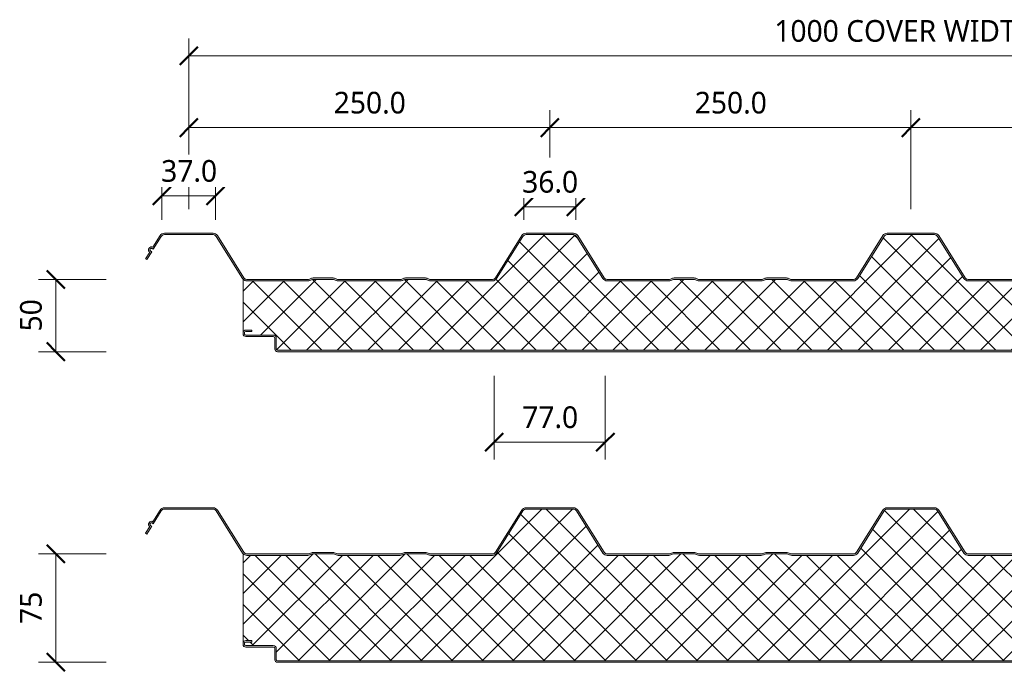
# Model space of a CAD drawing. Header units: millimetres. Extents: x 4567 to 7618, y 862 to 5928.
# Tile 4 of 6: x 4567 to 5249, y 5477 to 5928. Entities that reach past the tile are written whole.
import ezdxf

# ---------------------------------------------------------------- set-up
doc = ezdxf.new("R2010")
doc.units = ezdxf.units.MM
for name, color, linetype, lineweight in [('A-ANNO-DIMS', 211, 'Continuous', 9), ('A-ANNO-DIMS-5', 211, 'Continuous', 9), ('A-DETL-GENF', 92, 'Continuous', 13)]:
    doc.layers.add(name, color=color, linetype=linetype, lineweight=lineweight)
doc.styles.add('Yu Gothic', font='Yu Gothic.ttf', dxfattribs={"height": 15})
doc.dimstyles.new('Diagonal', dxfattribs={"dimscale": 304.8, "dimtxt": 17.413553, "dimasz": 0.04101, "dimexe": 0.03937, "dimexo": 0.024606, "dimgap": 0.024606, "dimtad": 1, "dimdec": 1, "dimrnd": 0.1, "dimzin": 0, "dimdsep": 46, "dimtxsty": 'Yu Gothic', "dimblk1": 'OBLIQUE', "dimblk2": 'OBLIQUE', "dimsah": 1, "dimcen": 0.09, "dimazin": 0, "dimtfac": 1, "dimtdec": 4, "dimtix": 1, "dimtmove": 0, "dimatfit": 3, "dimfxl": 1, "dimtvp": 1, "dimtfill": 1, "dimtolj": 1, "dimtzin": 0, "dimarcsym": 2})
doc.dimstyles.new('Diagonal_2', dxfattribs={"dimscale": 304.8, "dimtxt": 17.413553, "dimasz": 0.04101, "dimexe": 0.03937, "dimexo": 0.024606, "dimgap": 0.024606, "dimtad": 1, "dimdec": 0, "dimzin": 0, "dimdsep": 46, "dimtxsty": 'Yu Gothic', "dimblk1": 'OBLIQUE', "dimblk2": 'OBLIQUE', "dimsah": 1, "dimcen": 0.09, "dimazin": 0, "dimtfac": 1, "dimtdec": 4, "dimtix": 1, "dimtmove": 0, "dimatfit": 3, "dimfxl": 1, "dimtvp": 1, "dimtfill": 1, "dimtolj": 1, "dimtzin": 0, "dimarcsym": 2})

# ---------------------------------------------------------------- blocks, each defined once
blk = doc.blocks.new('Metecno RFw 1000 - FLAT FINISH - RFw 1000 50mm - FLAT-4356391-ALL PANEL')
at = {"layer": 'A-DETL-GENF'}
h = blk.add_hatch(color=256, dxfattribs=at)
h.paths.add_polyline_path([(1011.3, 0), (1018.6, 0.05), (1018.67, 0.06), (1019.1, 0.24), (1019.47, 0.53), (1019.8, 0.99), (1019.94, 1.33), (1020, 1.8), (1020, 5.96), (1019.94, 6.43), (1019.76, 6.86), (1019.47, 7.23), (1019, 7.58), (1015.22, 9.76), (1014.79, 9.94), (1014.32, 10), (1000.89, 10.04), (1000.6, 10.16), (1000.35, 10.35), (1000.1, 10.75), (1000.04, 10.89), (1000, 11.2), (999.98, 13.32), (999.9, 13.76), (999.64, 14.25), (999.47, 14.47), (999, 14.8), (998.67, 14.94), (997.91, 15), (994, 15), (994, 14), (998.41, 13.97), (998.77, 13.76), (998.97, 13.41), (999, 13.2), (999.05, 10.85), (999.07, 10.63), (999.29, 10.1), (999.64, 9.64), (1000.1, 9.29), (1000.63, 9.07), (1001.2, 9), (1014.54, 9), (1018.77, 6.53), (1018.97, 6.17), (1019, 5.96), (1018.97, 1.59), (1018.77, 1.23), (1018.41, 1.03), (1018.2, 1), (23.59, 1.03), (23.23, 1.23), (23.02, 1.59), (23, 1.8), (23, 9.3), (22.92, 9.87), (22.7, 10.4), (22.35, 10.86), (21.9, 11.21), (21.37, 11.43), (20.8, 11.5), (1.59, 11.53), (1.23, 11.73), (1.02, 12.09), (1, 12.3), (1.02, 13.41), (1.23, 13.77), (1.59, 13.97), (1.8, 14), (6, 14), (6, 15), (1.59, 14.97), (1.15, 14.86), (0.76, 14.66), (0.42, 14.34), (0.17, 13.94), (0.04, 13.5), (0, 13.2), (0, 12.3), (0.06, 11.83), (0.3, 11.33), (0.52, 11.03), (0.9, 10.74), (1.33, 10.56), (1.8, 10.5), (21.11, 10.46), (21.4, 10.34), (21.65, 10.15), (21.84, 9.9), (21.96, 9.61), (22, 9.3), (22.01, 1.68), (22.06, 1.33), (22.24, 0.9), (22.52, 0.53), (23, 0.2), (23.33, 0.06), (23.89, 0), (977.32, 0)])
h.paths.add_polyline_path([(422.71, 49), (423.56, 49.11), (424.36, 49.43), (425.05, 49.93), (425.59, 50.6), (443.83, 79.78), (444.25, 80.29), (444.77, 80.67), (445.38, 80.92), (446.04, 81), (478.71, 81), (479.36, 80.92), (479.97, 80.67), (480.5, 80.29), (480.91, 79.78), (499.15, 50.6), (499.69, 49.93), (500.39, 49.43), (501.18, 49.11), (502.04, 49), (544.79, 49), (545.55, 49.07), (546.28, 49.29), (548.07, 50), (562.68, 50), (564.46, 49.29), (565.19, 49.07), (565.95, 49), (608.79, 49), (609.55, 49.07), (610.28, 49.29), (612.07, 50), (626.68, 50), (628.46, 49.29), (629.19, 49.07), (629.95, 49), (672.71, 49), (673.56, 49.11), (674.36, 49.43), (675.05, 49.93), (675.59, 50.6), (693.83, 79.78), (694.25, 80.29), (694.77, 80.67), (695.38, 80.92), (696.04, 81), (728.71, 81), (729.36, 80.92), (729.97, 80.67), (730.5, 80.29), (730.91, 79.78), (749.15, 50.6), (749.69, 49.93), (750.39, 49.43), (751.18, 49.11), (752.04, 49), (794.79, 49), (795.55, 49.07), (796.28, 49.29), (798.07, 50), (812.68, 50), (814.46, 49.29), (815.19, 49.07), (815.95, 49), (858.79, 49), (859.55, 49.07), (860.28, 49.29), (862.07, 50), (876.68, 50), (878.46, 49.29), (879.19, 49.07), (879.95, 49), (922.71, 49), (923.56, 49.11), (924.36, 49.43), (925.05, 49.93), (925.59, 50.6), (943.83, 79.78), (944.25, 80.29), (944.77, 80.67), (945.38, 80.92), (946.04, 81), (978.71, 81), (979.36, 80.92), (979.97, 80.67), (980.5, 80.29), (980.91, 79.78), (999.15, 50.6), (1000, 51.13), (981.49, 80.65), (981.19, 81.01), (980.45, 81.55), (979.61, 81.89), (978.71, 82), (946.04, 82), (945.13, 81.89), (944.29, 81.55), (943.48, 80.92), (942.98, 80.31), (924.74, 51.13), (924.36, 50.66), (923.87, 50.3), (923.31, 50.08), (922.71, 50), (879.38, 50.05), (878.46, 50.36), (876.86, 50.95), (876.29, 51), (861.88, 50.95), (861.34, 50.79), (859.36, 50.05), (858.79, 50), (815.38, 50.05), (814.46, 50.36), (812.86, 50.95), (812.29, 51), (797.88, 50.95), (797.34, 50.79), (795.36, 50.05), (794.79, 50), (752.04, 50), (751.43, 50.08), (750.87, 50.3), (750.38, 50.66), (750, 51.13), (731.49, 80.65), (731.19, 81.01), (730.45, 81.55), (729.61, 81.89), (728.71, 82), (696.04, 82), (695.13, 81.89), (694.29, 81.55), (693.56, 81.01), (692.98, 80.31), (674.74, 51.13), (674.36, 50.66), (673.87, 50.3), (673.31, 50.08), (672.71, 50), (629.38, 50.05), (628.46, 50.36), (626.86, 50.95), (626.29, 51), (611.88, 50.95), (611.34, 50.79), (609.36, 50.05), (608.79, 50), (565.38, 50.05), (564.46, 50.36), (562.86, 50.95), (562.29, 51), (547.88, 50.95), (547.34, 50.79), (545.36, 50.05), (544.79, 50), (502.04, 50), (501.43, 50.08), (500.87, 50.3), (500.38, 50.66), (500, 51.13), (481.76, 80.31), (481.19, 81.01), (480.45, 81.55), (479.61, 81.89), (478.71, 82), (446.04, 82), (445.13, 81.89), (444.29, 81.55), (443.55, 81), (442.98, 80.31), (424.74, 51.13), (424.36, 50.66), (423.87, 50.3), (423.31, 50.08), (422.71, 50), (379.38, 50.05), (378.46, 50.36), (376.86, 50.95), (376.29, 51), (361.88, 50.95), (361.34, 50.79), (359.36, 50.05), (358.79, 50), (315.38, 50.05), (314.46, 50.36), (312.86, 50.95), (312.29, 51), (297.88, 50.95), (297.34, 50.79), (295.36, 50.05), (294.79, 50), (252.04, 50), (251.43, 50.08), (250.87, 50.3), (250.38, 50.66), (250, 51.13), (231.76, 80.31), (231.19, 81.01), (230.45, 81.55), (229.61, 81.89), (228.71, 82), (196.04, 82), (195.13, 81.89), (194.29, 81.55), (193.55, 81), (192.98, 80.31), (174.74, 51.13), (174.36, 50.66), (173.87, 50.3), (173.31, 50.08), (172.71, 50), (129.38, 50.05), (128.46, 50.36), (126.86, 50.95), (126.29, 51), (111.88, 50.95), (111.34, 50.79), (109.36, 50.05), (108.79, 50), (65.38, 50.05), (64.46, 50.36), (62.86, 50.95), (62.29, 51), (47.88, 50.95), (47.34, 50.79), (45.36, 50.05), (44.79, 50), (2.43, 50.01), (1.83, 50.12), (1.37, 50.3), (0.88, 50.66), (0.5, 51.13), (-17.74, 80.31), (-18.31, 81.01), (-19.05, 81.55), (-19.89, 81.89), (-20.79, 82), (-54.46, 82), (-55.37, 81.89), (-56.21, 81.55), (-56.94, 81.01), (-57.52, 80.31), (-62.52, 72.3), (-62.91, 72.49), (-63.34, 72.57), (-63.78, 72.55), (-64.19, 72.43), (-64.57, 72.21), (-64.88, 71.9), (-65.34, 71.16), (-65.48, 70.75), (-65.51, 70.32), (-65.44, 69.89), (-65.27, 69.49), (-65.01, 69.14), (-64.67, 68.87), (-67.52, 64.3), (-66.68, 63.77), (-63.29, 69.19), (-64.28, 69.83), (-64.47, 70.15), (-64.5, 70.51), (-64.37, 70.85), (-64.24, 70.99), (-64.07, 71.31), (-63.76, 71.52), (-63.4, 71.57), (-63.05, 71.46), (-62.2, 70.93), (-56.67, 79.78), (-56.25, 80.29), (-55.73, 80.67), (-55.12, 80.92), (-54.46, 81), (-20.79, 81), (-20.14, 80.92), (-19.53, 80.67), (-19, 80.29), (-18.59, 79.78), (-0.35, 50.6), (0.33, 49.83), (1, 49.38), (1.83, 49.09), (2.54, 49), (44.79, 49), (45.55, 49.07), (46.28, 49.29), (48.07, 50), (62.68, 50), (64.46, 49.29), (65.19, 49.07), (65.95, 49), (108.79, 49), (109.55, 49.07), (110.28, 49.29), (112.07, 50), (126.68, 50), (128.46, 49.29), (129.19, 49.07), (129.95, 49), (172.71, 49), (173.56, 49.11), (174.36, 49.43), (175.05, 49.93), (175.59, 50.6), (193.83, 79.78), (194.25, 80.29), (194.77, 80.67), (195.38, 80.92), (196.04, 81), (228.71, 81), (229.36, 80.92), (229.97, 80.67), (230.5, 80.29), (230.91, 79.78), (249.15, 50.6), (249.69, 49.93), (250.39, 49.43), (251.18, 49.11), (252.04, 49), (294.79, 49), (295.55, 49.07), (296.28, 49.29), (298.07, 50), (312.68, 50), (314.46, 49.29), (315.19, 49.07), (315.95, 49), (358.79, 49), (359.55, 49.07), (360.28, 49.29), (362.07, 50), (376.68, 50), (378.46, 49.29), (379.19, 49.07), (379.95, 49)])
h = blk.add_hatch(dxfattribs=at)
h.set_pattern_fill('FP_1', color=256, style=0, pattern_type=2)
h.set_pattern_definition([(45, (-4721.84, -5697.931), (-10.606602, 10.606602), []), (135, (-4721.84, -5697.931), (-10.606602, -10.606602), [])])
h.paths.add_polyline_path([(1011.3, 1), (1018.41, 1.03), (1018.77, 1.23), (1018.89, 1.4), (1019, 1.8), (1019, 5.96), (1018.89, 6.36), (1018.6, 6.65), (1014.54, 9), (1001.2, 9), (1000.63, 9.07), (1000.1, 9.29), (999.64, 9.64), (999.29, 10.1), (999.07, 10.63), (999, 11.2), (999, 13.2), (998.89, 13.6), (998.6, 13.89), (998.2, 14), (994, 14), (994, 15), (998.2, 15), (998.67, 14.94), (999.1, 14.76), (999.47, 14.47), (999.76, 14.1), (999.94, 13.67), (1000, 13.2), (1000, 49.24), (980.91, 79.78), (980.5, 80.29), (979.97, 80.67), (979.36, 80.92), (978.71, 81), (946.04, 81), (945.38, 80.92), (944.77, 80.67), (944.25, 80.29), (943.83, 79.78), (925.59, 50.6), (925.05, 49.93), (924.36, 49.43), (923.56, 49.11), (922.71, 49), (879.95, 49), (879.19, 49.07), (878.46, 49.29), (876.68, 50), (862.07, 50), (860.28, 49.29), (859.55, 49.07), (858.79, 49), (815.95, 49), (815.19, 49.07), (814.46, 49.29), (812.68, 50), (798.07, 50), (796.28, 49.29), (795.55, 49.07), (794.79, 49), (752.04, 49), (751.18, 49.11), (750.39, 49.43), (749.69, 49.93), (749.15, 50.6), (730.91, 79.78), (730.5, 80.29), (729.97, 80.67), (729.36, 80.92), (728.71, 81), (696.04, 81), (695.38, 80.92), (694.77, 80.67), (694.25, 80.29), (693.83, 79.78), (675.59, 50.6), (675.05, 49.93), (674.36, 49.43), (673.56, 49.11), (672.71, 49), (629.95, 49), (629.19, 49.07), (628.46, 49.29), (626.68, 50), (612.07, 50), (610.28, 49.29), (609.55, 49.07), (608.79, 49), (565.95, 49), (565.19, 49.07), (564.46, 49.29), (562.68, 50), (548.07, 50), (546.28, 49.29), (545.55, 49.07), (544.79, 49), (502.04, 49), (501.18, 49.11), (500.39, 49.43), (499.69, 49.93), (499.15, 50.6), (480.91, 79.78), (480.5, 80.29), (479.97, 80.67), (479.36, 80.92), (478.71, 81), (446.04, 81), (445.38, 80.92), (444.77, 80.67), (444.25, 80.29), (443.83, 79.78), (425.59, 50.6), (425.05, 49.93), (424.36, 49.43), (423.56, 49.11), (422.71, 49), (379.95, 49), (379.19, 49.07), (378.46, 49.29), (376.68, 50), (362.07, 50), (360.28, 49.29), (359.55, 49.07), (358.79, 49), (315.95, 49), (315.19, 49.07), (314.46, 49.29), (312.68, 50), (298.07, 50), (296.28, 49.29), (295.55, 49.07), (294.79, 49), (252.04, 49), (251.18, 49.11), (250.39, 49.43), (249.69, 49.93), (249.15, 50.6), (230.91, 79.78), (230.5, 80.29), (229.97, 80.67), (229.36, 80.92), (228.71, 81), (196.04, 81), (195.38, 80.92), (194.77, 80.67), (194.25, 80.29), (193.83, 79.78), (175.59, 50.6), (175.05, 49.93), (174.36, 49.43), (173.56, 49.11), (172.71, 49), (129.95, 49), (129.19, 49.07), (128.46, 49.29), (126.68, 50), (112.07, 50), (110.28, 49.29), (109.55, 49.07), (108.79, 49), (65.95, 49), (65.19, 49.07), (64.46, 49.29), (62.68, 50), (48.07, 50), (46.28, 49.29), (45.55, 49.07), (44.79, 49), (2.54, 49), (1.83, 49.07), (1.15, 49.3), (0.53, 49.65), (0, 50.13), (0, 13.3), (0.08, 13.75), (0.3, 14.19), (0.56, 14.51), (0.93, 14.78), (1.35, 14.94), (1.8, 15), (6, 15), (6, 14), (1.59, 13.97), (1.23, 13.77), (1.1, 13.6), (1, 13.2), (1, 12.3), (1.1, 11.9), (1.4, 11.61), (1.8, 11.5), (20.8, 11.5), (21.37, 11.43), (21.9, 11.21), (22.36, 10.85), (22.7, 10.4), (22.92, 9.87), (23, 9.3), (23, 1.8), (23.1, 1.4), (23.4, 1.11), (23.8, 1), (977.32, 1)])
for p, q in [((-20.79, 82), (-54.46, 82)), ((228.71, 82), (196.04, 82)), ((478.71, 82), (446.04, 82)), ((-57.52, 80.31), (-62.52, 72.3)), ((-62.2, 70.93), (-56.67, 79.78)), ((-54.46, 81), (-20.79, 81)), ((-18.59, 79.78), (-0.35, 50.6)), ((0.5, 51.13), (-17.74, 80.31)), ((192.98, 80.31), (174.74, 51.13)), ((193.83, 79.78), (175.59, 50.6)), ((228.71, 81), (196.04, 81)), ((249.15, 50.6), (230.91, 79.78)), ((250, 51.13), (231.76, 80.31)), ((442.98, 80.31), (424.74, 51.13)), ((443.83, 79.78), (425.59, 50.6)), ((478.71, 81), (446.04, 81)), ((499.15, 50.6), (480.91, 79.78)), ((500, 51.13), (481.76, 80.31)), ((-64.67, 68.87), (-67.52, 64.3)), ((-66.68, 63.77), (-63.29, 69.19)), ((-63.29, 69.19), (-64.14, 69.72)), ((-63.05, 71.46), (-62.2, 70.93)), ((-67.52, 64.3), (-66.68, 63.77)), ((0, 50.13), (0, 13.3)), ((44.79, 50), (2.54, 50)), ((44.79, 49), (2.54, 49)), ((47.34, 50.79), (45.91, 50.21)), ((48.07, 50), (46.28, 49.29)), ((62.68, 50), (48.07, 50)), ((62.29, 51), (48.45, 51)), ((64.46, 49.29), (62.68, 50)), ((64.84, 50.21), (63.41, 50.79)), ((108.79, 50), (65.95, 50)), ((108.79, 49), (65.95, 49)), ((111.34, 50.79), (109.91, 50.21)), ((112.07, 50), (110.28, 49.29)), ((126.68, 50), (112.07, 50)), ((126.29, 51), (112.45, 51)), ((128.46, 49.29), (126.68, 50)), ((128.84, 50.21), (127.41, 50.79)), ((172.71, 50), (129.95, 50)), ((172.71, 49), (129.95, 49)), ((294.79, 50), (252.04, 50)), ((294.79, 49), (252.04, 49)), ((297.34, 50.79), (295.91, 50.21)), ((298.07, 50), (296.28, 49.29)), ((312.68, 50), (298.07, 50)), ((312.29, 51), (298.45, 51)), ((314.46, 49.29), (312.68, 50)), ((314.84, 50.21), (313.41, 50.79)), ((358.79, 50), (315.95, 50)), ((358.79, 49), (315.95, 49)), ((361.34, 50.79), (359.91, 50.21)), ((362.07, 50), (360.28, 49.29)), ((376.68, 50), (362.07, 50)), ((376.29, 51), (362.45, 51)), ((378.46, 49.29), (376.68, 50)), ((378.84, 50.21), (377.41, 50.79)), ((422.71, 50), (379.95, 50)), ((422.71, 49), (379.95, 49)), ((544.79, 50), (502.04, 50)), ((544.79, 49), (502.04, 49)), ((1.8, 15), (6, 15)), ((6, 14), (1.8, 14)), ((6, 15), (6, 14)), ((0, 13.2), (0, 12.3)), ((1, 13.2), (1, 12.3)), ((1.8, 11.5), (20.8, 11.5)), ((1.8, 10.5), (20.8, 10.5)), ((22, 9.3), (22, 1.8)), ((23, 9.3), (23, 1.8)), ((23.8, 1), (1018.2, 1)), ((23.8, 0), (1018.2, 0))]:
    blk.add_line(p, q, dxfattribs=at)
for centre, radius, start, end in [((-54.46, 78.4), 3.6, 90, 147.99462), ((-20.79, 78.4), 3.6, 32.00538, 90), ((196.04, 78.4), 3.6, 90, 147.99462), ((228.71, 78.4), 3.6, 32.00538, 90), ((446.04, 78.4), 3.6, 90, 147.99462), ((478.71, 78.4), 3.6, 32.00538, 90), ((-54.46, 78.4), 2.6, 90, 147.99462), ((-20.79, 78.4), 2.6, 32.00538, 90), ((196.04, 78.4), 2.6, 90, 147.99462), ((228.71, 78.4), 2.6, 32.00538, 90), ((446.04, 78.4), 2.6, 90, 147.99462), ((478.71, 78.4), 2.6, 32.00538, 90), ((-63.71, 70.4), 1.8, 140.80924, 238.00039), ((-63.47, 70.78), 1.8, 57.99, 155.17076), ((-63.71, 70.4), 0.8, 131.65518, 238.00039), ((-63.47, 70.78), 0.8, 57.99462, 164.32482), ((2.54, 52.4), 3.4, 212.00538, 222.12081), ((2.54, 52.4), 3.4, 221.7854, 270), ((2.54, 52.4), 2.4, 212.00538, 270), ((44.79, 53), 3, 270, 291.80141), ((44.79, 53), 4, 270, 291.80141), ((48.45, 48), 3, 90, 111.80141), ((62.29, 48), 3, 68.19859, 90), ((65.95, 53), 4, 248.19859, 270), ((65.95, 53), 3, 248.19859, 270), ((108.79, 53), 3, 270, 291.80141), ((108.79, 53), 4, 270, 291.80141), ((112.45, 48), 3, 90, 111.80141), ((126.29, 48), 3, 68.19859, 90), ((129.95, 53), 4, 248.19859, 270), ((129.95, 53), 3, 248.19859, 270), ((172.71, 52.4), 2.4, 270, 327.99462), ((172.71, 52.4), 3.4, 270, 327.99462), ((252.04, 52.4), 3.4, 212.00538, 270), ((252.04, 52.4), 2.4, 212.00538, 270), ((294.79, 53), 3, 270, 291.80141), ((294.79, 53), 4, 270, 291.80141), ((298.45, 48), 3, 90, 111.80141), ((312.29, 48), 3, 68.19859, 90), ((315.95, 53), 4, 248.19859, 270), ((315.95, 53), 3, 248.19859, 270), ((358.79, 53), 3, 270, 291.80141), ((358.79, 53), 4, 270, 291.80141), ((362.45, 48), 3, 90, 111.80141), ((376.29, 48), 3, 68.19859, 90), ((379.95, 53), 4, 248.19859, 270), ((379.95, 53), 3, 248.19859, 270), ((422.71, 52.4), 2.4, 270, 327.99462), ((422.71, 52.4), 3.4, 270, 327.99462), ((502.04, 52.4), 3.4, 212.00538, 270), ((502.04, 52.4), 2.4, 212.00538, 270), ((1.8, 13.2), 1.8, 90, 176.836), ((1.8, 13.2), 0.8, 90, 180), ((1.8, 13.2), 1.8, 176.8012, 180), ((1.8, 12.3), 1.8, 180, 270), ((1.8, 13.2), 0.8, 150, 180), ((1.8, 12.3), 0.8, 180, 210), ((1.8, 12.3), 0.8, 180, 270), ((20.8, 9.3), 2.2, 360, 90), ((20.8, 9.3), 1.2, 360, 90), ((23.8, 1.8), 1.8, 180, 270), ((23.8, 1.8), 0.8, 180, 210), ((23.8, 1.8), 0.8, 180, 270)]:
    blk.add_arc(centre, radius, start, end, dxfattribs=at)
blk = doc.blocks.new('Metecno RFw 1000 - FLAT FINISH - RFw 1000 75mm - FLAT-4356389-ALL PANEL')
at = {"layer": 'A-DETL-GENF'}
h = blk.add_hatch(color=256, dxfattribs=at)
h.paths.add_polyline_path([(1018.2, 0), (1018.67, 0.06), (1019.1, 0.24), (1019.47, 0.53), (1019.81, 1.03), (1019.94, 1.33), (1020, 1.8), (1020, 5.96), (1019.9, 6.53), (1019.76, 6.86), (1019.47, 7.23), (1019, 7.58), (1015.22, 9.76), (1014.79, 9.94), (1014.32, 10), (1000.89, 10.04), (1000.6, 10.16), (1000.35, 10.35), (1000.1, 10.75), (1000.04, 10.89), (1000, 11.2), (999.98, 13.32), (999.94, 13.67), (999.64, 14.25), (999.47, 14.47), (999, 14.8), (998.67, 14.94), (998.2, 15), (994, 15), (994, 14), (998.41, 13.97), (998.77, 13.76), (998.97, 13.41), (999, 13.2), (999, 11.2), (999.07, 10.63), (999.29, 10.1), (999.64, 9.64), (1000.1, 9.29), (1000.63, 9.07), (1001.2, 9), (1014.54, 9), (1018.77, 6.53), (1018.97, 6.17), (1019, 5.96), (1018.97, 1.59), (1018.77, 1.23), (1018.41, 1.03), (1018.2, 1), (23.59, 1.03), (23.23, 1.23), (23.02, 1.59), (23, 1.8), (23, 9.3), (22.92, 9.87), (22.7, 10.4), (22.35, 10.86), (21.9, 11.21), (21.37, 11.43), (20.8, 11.5), (1.59, 11.53), (1.23, 11.73), (1.02, 12.09), (1, 12.59), (1.02, 13.41), (1.23, 13.77), (1.59, 13.97), (1.8, 14), (6, 14), (6, 15), (1.59, 14.97), (1.15, 14.86), (0.76, 14.66), (0.42, 14.34), (0.17, 13.94), (0.04, 13.5), (0, 13.2), (0, 12.3), (0.06, 11.83), (0.3, 11.33), (0.52, 11.03), (1, 10.7), (1.33, 10.56), (1.8, 10.5), (21.11, 10.46), (21.4, 10.34), (21.65, 10.15), (21.85, 9.87), (21.96, 9.61), (22, 9.3), (22.01, 1.68), (22.06, 1.33), (22.24, 0.9), (22.52, 0.53), (23, 0.2), (23.33, 0.06), (23.89, 0), (977.32, 0)])
h.paths.add_polyline_path([(922.71, 74), (923.56, 74.11), (924.36, 74.43), (925.05, 74.93), (925.59, 75.6), (943.83, 104.78), (944.25, 105.29), (944.77, 105.67), (945.38, 105.92), (946.04, 106), (978.71, 106), (979.36, 105.92), (979.97, 105.67), (980.5, 105.29), (980.91, 104.78), (999.15, 75.6), (1000, 76.13), (981.49, 105.65), (981.19, 106.01), (980.45, 106.55), (979.61, 106.89), (978.71, 107), (946.04, 107), (945.13, 106.89), (944.29, 106.55), (943.48, 105.92), (942.98, 105.31), (924.74, 76.13), (924.36, 75.66), (923.87, 75.3), (923.31, 75.08), (922.71, 75), (879.38, 75.05), (878.46, 75.36), (876.86, 75.95), (876.29, 76), (861.88, 75.95), (861.34, 75.79), (859.36, 75.05), (858.79, 75), (815.38, 75.05), (814.46, 75.36), (812.86, 75.95), (812.29, 76), (797.88, 75.95), (797.34, 75.79), (795.36, 75.05), (794.79, 75), (752.04, 75), (751.43, 75.08), (750.87, 75.3), (750.38, 75.66), (750, 76.13), (731.49, 105.65), (731.19, 106.01), (730.45, 106.55), (729.61, 106.89), (728.71, 107), (696.04, 107), (695.13, 106.89), (694.29, 106.55), (693.56, 106.01), (692.98, 105.31), (674.74, 76.13), (674.36, 75.66), (673.87, 75.3), (673.31, 75.08), (672.71, 75), (629.38, 75.05), (628.46, 75.36), (626.86, 75.95), (626.29, 76), (611.88, 75.95), (611.34, 75.79), (609.36, 75.05), (608.79, 75), (565.38, 75.05), (564.46, 75.36), (562.86, 75.95), (562.29, 76), (547.88, 75.95), (547.34, 75.79), (545.36, 75.05), (544.79, 75), (502.04, 75), (501.43, 75.08), (500.87, 75.3), (500.38, 75.66), (500, 76.13), (481.76, 105.31), (481.19, 106.01), (480.45, 106.55), (479.61, 106.89), (478.71, 107), (446.04, 107), (445.13, 106.89), (444.29, 106.55), (443.55, 106), (442.98, 105.31), (424.74, 76.13), (424.36, 75.66), (423.87, 75.3), (423.31, 75.08), (422.71, 75), (379.38, 75.05), (378.46, 75.36), (376.86, 75.95), (376.29, 76), (361.88, 75.95), (361.34, 75.79), (359.36, 75.05), (358.79, 75), (315.38, 75.05), (314.46, 75.36), (312.86, 75.95), (312.29, 76), (297.88, 75.95), (297.34, 75.79), (295.36, 75.05), (294.79, 75), (252.04, 75), (251.43, 75.08), (250.87, 75.3), (250.38, 75.66), (250, 76.13), (231.76, 105.31), (231.19, 106.01), (230.45, 106.55), (229.61, 106.89), (228.71, 107), (196.04, 107), (195.13, 106.89), (194.29, 106.55), (193.55, 106), (192.98, 105.31), (174.74, 76.13), (174.36, 75.66), (173.87, 75.3), (173.31, 75.08), (172.71, 75), (129.38, 75.05), (128.46, 75.36), (126.86, 75.95), (126.29, 76), (111.88, 75.95), (111.34, 75.79), (109.36, 75.05), (108.79, 75), (65.38, 75.05), (64.46, 75.36), (62.86, 75.95), (62.29, 76), (47.88, 75.95), (47.34, 75.79), (45.36, 75.05), (44.79, 75), (2.48, 75.01), (1.83, 75.12), (1.37, 75.3), (0.88, 75.66), (0.5, 76.13), (-17.74, 105.31), (-18.31, 106.01), (-19.05, 106.55), (-19.89, 106.89), (-20.79, 107), (-54.46, 107), (-55.37, 106.89), (-56.21, 106.55), (-56.94, 106.01), (-57.52, 105.31), (-62.52, 97.3), (-62.91, 97.49), (-63.34, 97.57), (-63.78, 97.55), (-64.19, 97.43), (-64.57, 97.21), (-64.88, 96.9), (-65.34, 96.16), (-65.48, 95.75), (-65.51, 95.32), (-65.44, 94.89), (-65.27, 94.49), (-65.01, 94.14), (-64.67, 93.87), (-67.52, 89.3), (-66.68, 88.77), (-63.29, 94.19), (-64.28, 94.83), (-64.47, 95.15), (-64.5, 95.51), (-64.37, 95.85), (-64.24, 95.99), (-64.07, 96.31), (-63.76, 96.52), (-63.4, 96.57), (-63.05, 96.46), (-62.2, 95.93), (-56.67, 104.78), (-56.25, 105.29), (-55.73, 105.67), (-55.12, 105.92), (-54.46, 106), (-20.79, 106), (-20.14, 105.92), (-19.53, 105.67), (-19, 105.29), (-18.59, 104.78), (-0.35, 75.6), (0.33, 74.83), (1, 74.38), (1.83, 74.09), (2.54, 74), (44.79, 74), (45.55, 74.07), (46.28, 74.29), (48.07, 75), (62.68, 75), (64.46, 74.29), (65.19, 74.07), (65.95, 74), (108.79, 74), (109.67, 74.11), (110.28, 74.29), (112.07, 75), (126.68, 75), (128.46, 74.29), (129.19, 74.07), (129.95, 74), (172.71, 74), (173.56, 74.11), (174.36, 74.43), (175.05, 74.93), (175.59, 75.6), (193.83, 104.78), (194.25, 105.29), (194.77, 105.67), (195.38, 105.92), (196.04, 106), (228.71, 106), (229.36, 105.92), (229.97, 105.67), (230.5, 105.29), (230.91, 104.78), (249.15, 75.6), (249.69, 74.93), (250.39, 74.43), (251.18, 74.11), (252.04, 74), (294.79, 74), (295.55, 74.07), (296.28, 74.29), (298.07, 75), (312.68, 75), (314.46, 74.29), (315.19, 74.07), (315.95, 74), (358.79, 74), (359.55, 74.07), (360.28, 74.29), (362.07, 75), (376.68, 75), (378.46, 74.29), (379.19, 74.07), (379.95, 74), (422.71, 74), (423.56, 74.11), (424.36, 74.43), (425.05, 74.93), (425.59, 75.6), (443.83, 104.78), (444.25, 105.29), (444.77, 105.67), (445.38, 105.92), (446.04, 106), (478.71, 106), (479.36, 105.92), (479.97, 105.67), (480.5, 105.29), (480.91, 104.78), (499.15, 75.6), (499.69, 74.93), (500.39, 74.43), (501.18, 74.11), (502.04, 74), (544.79, 74), (545.55, 74.07), (546.28, 74.29), (548.07, 75), (562.68, 75), (564.46, 74.29), (565.19, 74.07), (565.95, 74), (608.79, 74), (609.55, 74.07), (610.28, 74.29), (612.07, 75), (626.68, 75), (628.46, 74.29), (629.19, 74.07), (629.95, 74), (672.71, 74), (673.56, 74.11), (674.36, 74.43), (675.05, 74.93), (675.59, 75.6), (693.83, 104.78), (694.25, 105.29), (694.77, 105.67), (695.38, 105.92), (696.04, 106), (728.71, 106), (729.36, 105.92), (729.97, 105.67), (730.5, 105.29), (730.91, 104.78), (749.15, 75.6), (749.69, 74.93), (750.39, 74.43), (751.18, 74.11), (752.04, 74), (794.79, 74), (795.55, 74.07), (796.28, 74.29), (798.07, 75), (812.68, 75), (814.46, 74.29), (815.19, 74.07), (815.95, 74), (858.87, 74.01), (859.55, 74.07), (860.28, 74.29), (862.07, 75), (876.68, 75), (878.46, 74.29), (879.19, 74.07), (879.95, 74), (909.35, 74)])
h = blk.add_hatch(dxfattribs=at)
h.set_pattern_fill('FP_2', color=256, style=0, pattern_type=2)
h.set_pattern_definition([(45, (-4721.84, -5482.931), (-10.606602, 10.606602), []), (135, (-4721.84, -5482.931), (-10.606602, -10.606602), [])])
h.paths.add_polyline_path([(1018.2, 1), (1018.6, 1.11), (1018.89, 1.4), (1019, 1.8), (1019, 5.96), (1018.89, 6.36), (1018.6, 6.65), (1014.54, 9), (1001.2, 9), (1000.63, 9.07), (1000.1, 9.29), (999.64, 9.64), (999.29, 10.1), (999.07, 10.63), (999, 11.2), (999, 13.2), (998.89, 13.6), (998.6, 13.89), (998.2, 14), (994, 14), (994, 15), (998.2, 15), (998.67, 14.94), (999.1, 14.76), (999.47, 14.47), (999.76, 14.1), (999.94, 13.67), (1000, 13.2), (1000, 74.24), (980.91, 104.78), (980.5, 105.29), (979.97, 105.67), (979.36, 105.92), (978.71, 106), (946.04, 106), (945.38, 105.92), (944.77, 105.67), (944.25, 105.29), (943.83, 104.78), (925.59, 75.6), (925.05, 74.93), (924.36, 74.43), (923.56, 74.11), (922.71, 74), (879.95, 74), (879.19, 74.07), (878.46, 74.29), (876.68, 75), (862.07, 75), (860.28, 74.29), (859.55, 74.07), (858.79, 74), (815.95, 74), (815.19, 74.07), (814.46, 74.29), (812.68, 75), (798.07, 75), (796.28, 74.29), (795.55, 74.07), (794.79, 74), (752.04, 74), (751.18, 74.11), (750.39, 74.43), (749.69, 74.93), (749.15, 75.6), (730.91, 104.78), (730.5, 105.29), (729.97, 105.67), (729.36, 105.92), (728.71, 106), (696.04, 106), (695.38, 105.92), (694.77, 105.67), (694.25, 105.29), (693.83, 104.78), (675.59, 75.6), (675.05, 74.93), (674.36, 74.43), (673.56, 74.11), (672.71, 74), (629.95, 74), (629.19, 74.07), (628.46, 74.29), (626.68, 75), (612.07, 75), (610.28, 74.29), (609.55, 74.07), (608.79, 74), (565.95, 74), (565.19, 74.07), (564.46, 74.29), (562.68, 75), (548.07, 75), (546.28, 74.29), (545.55, 74.07), (544.79, 74), (502.04, 74), (501.18, 74.11), (500.39, 74.43), (499.69, 74.93), (499.15, 75.6), (480.91, 104.78), (480.5, 105.29), (479.97, 105.67), (479.36, 105.92), (478.71, 106), (446.04, 106), (445.38, 105.92), (444.77, 105.67), (444.25, 105.29), (443.83, 104.78), (425.59, 75.6), (425.05, 74.93), (424.36, 74.43), (423.56, 74.11), (422.71, 74), (379.95, 74), (379.19, 74.07), (378.46, 74.29), (376.68, 75), (362.07, 75), (360.28, 74.29), (359.55, 74.07), (358.79, 74), (315.95, 74), (315.19, 74.07), (314.46, 74.29), (312.68, 75), (298.07, 75), (296.28, 74.29), (295.55, 74.07), (294.79, 74), (252.04, 74), (251.18, 74.11), (250.39, 74.43), (249.69, 74.93), (249.15, 75.6), (230.91, 104.78), (230.5, 105.29), (229.97, 105.67), (229.36, 105.92), (228.71, 106), (196.04, 106), (195.38, 105.92), (194.77, 105.67), (194.25, 105.29), (193.83, 104.78), (175.59, 75.6), (175.05, 74.93), (174.36, 74.43), (173.56, 74.11), (172.71, 74), (129.95, 74), (129.19, 74.07), (128.46, 74.29), (126.68, 75), (112.07, 75), (110.28, 74.29), (109.55, 74.07), (108.79, 74), (65.95, 74), (65.19, 74.07), (64.46, 74.29), (62.68, 75), (48.07, 75), (46.28, 74.29), (45.55, 74.07), (44.79, 74), (2.54, 74), (1.83, 74.07), (1.15, 74.3), (0.53, 74.65), (0, 75.13), (0, 13.3), (0.08, 13.75), (0.3, 14.19), (0.56, 14.51), (0.93, 14.78), (1.35, 14.94), (1.8, 15), (6, 15), (6, 14), (1.59, 13.97), (1.23, 13.77), (1.1, 13.6), (1, 13.2), (1, 12.3), (1.1, 11.9), (1.4, 11.61), (1.8, 11.5), (20.8, 11.5), (21.37, 11.43), (21.9, 11.21), (22.35, 10.86), (22.7, 10.4), (22.92, 9.87), (23, 9.3), (23, 1.8), (23.1, 1.4), (23.4, 1.11), (23.8, 1), (977.32, 1)])
for p, q in [((-57.52, 105.31), (-62.52, 97.3)), ((-62.2, 95.93), (-56.67, 104.78)), ((-20.79, 107), (-54.46, 107)), ((-54.46, 106), (-20.79, 106)), ((-18.59, 104.78), (-0.35, 75.6)), ((0.5, 76.13), (-17.74, 105.31)), ((192.98, 105.31), (174.74, 76.13)), ((193.83, 104.78), (175.59, 75.6)), ((228.71, 107), (196.04, 107)), ((228.71, 106), (196.04, 106)), ((249.15, 75.6), (230.91, 104.78)), ((250, 76.13), (231.76, 105.31)), ((442.98, 105.31), (424.74, 76.13)), ((443.83, 104.78), (425.59, 75.6)), ((478.71, 107), (446.04, 107)), ((478.71, 106), (446.04, 106)), ((499.15, 75.6), (480.91, 104.78)), ((500, 76.13), (481.76, 105.31)), ((-63.05, 96.46), (-62.2, 95.93)), ((-64.67, 93.87), (-67.52, 89.3)), ((-67.52, 89.3), (-66.68, 88.77)), ((-66.68, 88.77), (-63.29, 94.19)), ((-63.29, 94.19), (-64.14, 94.72)), ((0, 75.13), (0, 13.3)), ((47.34, 75.79), (45.91, 75.21)), ((62.29, 76), (48.45, 76)), ((64.84, 75.21), (63.41, 75.79)), ((111.34, 75.79), (109.91, 75.21)), ((126.29, 76), (112.45, 76)), ((128.84, 75.21), (127.41, 75.79)), ((297.34, 75.79), (295.91, 75.21)), ((312.29, 76), (298.45, 76)), ((314.84, 75.21), (313.41, 75.79)), ((361.34, 75.79), (359.91, 75.21)), ((376.29, 76), (362.45, 76)), ((378.84, 75.21), (377.41, 75.79)), ((44.79, 75), (2.54, 75)), ((44.79, 74), (2.54, 74)), ((48.07, 75), (46.28, 74.29)), ((62.68, 75), (48.07, 75)), ((64.46, 74.29), (62.68, 75)), ((108.79, 75), (65.95, 75)), ((108.79, 74), (65.95, 74)), ((112.07, 75), (110.28, 74.29)), ((126.68, 75), (112.07, 75)), ((128.46, 74.29), (126.68, 75)), ((172.71, 75), (129.95, 75)), ((172.71, 74), (129.95, 74)), ((294.79, 75), (252.04, 75)), ((294.79, 74), (252.04, 74)), ((298.07, 75), (296.28, 74.29)), ((312.68, 75), (298.07, 75)), ((314.46, 74.29), (312.68, 75)), ((358.79, 75), (315.95, 75)), ((358.79, 74), (315.95, 74)), ((362.07, 75), (360.28, 74.29)), ((376.68, 75), (362.07, 75)), ((378.46, 74.29), (376.68, 75)), ((422.71, 75), (379.95, 75)), ((422.71, 74), (379.95, 74)), ((544.79, 75), (502.04, 75)), ((544.79, 74), (502.04, 74)), ((1.8, 15), (6, 15)), ((6, 14), (1.8, 14)), ((6, 15), (6, 14)), ((0, 13.2), (0, 12.3)), ((1, 13.2), (1, 12.3)), ((1.8, 11.5), (20.8, 11.5)), ((1.8, 10.5), (20.8, 10.5)), ((22, 9.3), (22, 1.8)), ((23, 9.3), (23, 1.8)), ((23.8, 1), (1018.2, 1)), ((23.8, 0), (1018.2, 0))]:
    blk.add_line(p, q, dxfattribs=at)
for centre, radius, start, end in [((-54.46, 103.4), 3.6, 90, 147.99462), ((-54.46, 103.4), 2.6, 90, 147.99462), ((-20.79, 103.4), 3.6, 32.00538, 90), ((-20.79, 103.4), 2.6, 32.00538, 90), ((196.04, 103.4), 3.6, 90, 147.99462), ((196.04, 103.4), 2.6, 90, 147.99462), ((228.71, 103.4), 3.6, 32.00538, 90), ((228.71, 103.4), 2.6, 32.00538, 90), ((446.04, 103.4), 3.6, 90, 147.99462), ((446.04, 103.4), 2.6, 90, 147.99462), ((478.71, 103.4), 3.6, 32.00538, 90), ((478.71, 103.4), 2.6, 32.00538, 90), ((-63.71, 95.4), 1.8, 140.80924, 238.00039), ((-63.47, 95.78), 1.8, 57.99, 155.17076), ((-63.71, 95.4), 0.8, 131.65518, 238.00039), ((-63.47, 95.78), 0.8, 57.99462, 164.32482), ((2.54, 77.4), 3.4, 212.00538, 222.12081), ((2.54, 77.4), 3.4, 221.7854, 270), ((2.54, 77.4), 2.4, 212.00538, 270), ((44.79, 78), 3, 270, 291.80141), ((48.45, 73), 3, 90, 111.80141), ((62.29, 73), 3, 68.19859, 90), ((65.95, 78), 3, 248.19859, 270), ((108.79, 78), 3, 270, 291.80141), ((112.45, 73), 3, 90, 111.80141), ((126.29, 73), 3, 68.19859, 90), ((129.95, 78), 3, 248.19859, 270), ((172.71, 77.4), 2.4, 270, 327.99462), ((172.71, 77.4), 3.4, 270, 327.99462), ((252.04, 77.4), 3.4, 212.00538, 270), ((252.04, 77.4), 2.4, 212.00538, 270), ((294.79, 78), 3, 270, 291.80141), ((298.45, 73), 3, 90, 111.80141), ((312.29, 73), 3, 68.19859, 90), ((315.95, 78), 3, 248.19859, 270), ((358.79, 78), 3, 270, 291.80141), ((362.45, 73), 3, 90, 111.80141), ((376.29, 73), 3, 68.19859, 90), ((379.95, 78), 3, 248.19859, 270), ((422.71, 77.4), 2.4, 270, 327.99462), ((422.71, 77.4), 3.4, 270, 327.99462), ((502.04, 77.4), 3.4, 212.00538, 270), ((502.04, 77.4), 2.4, 212.00538, 270), ((44.79, 78), 4, 270, 291.80141), ((65.95, 78), 4, 248.19859, 270), ((108.79, 78), 4, 270, 291.80141), ((129.95, 78), 4, 248.19859, 270), ((294.79, 78), 4, 270, 291.80141), ((315.95, 78), 4, 248.19859, 270), ((358.79, 78), 4, 270, 291.80141), ((379.95, 78), 4, 248.19859, 270), ((1.8, 13.2), 1.8, 90, 176.836), ((1.8, 13.2), 0.8, 90, 180), ((1.8, 13.2), 1.8, 176.8012, 180), ((1.8, 12.3), 1.8, 180, 270), ((1.8, 13.2), 0.8, 150, 180), ((1.8, 12.3), 0.8, 180, 210), ((1.8, 12.3), 0.8, 180, 270), ((20.8, 9.3), 2.2, 0, 90), ((20.8, 9.3), 1.2, 0, 90), ((23.8, 1.8), 1.8, 180, 270), ((23.8, 1.8), 0.8, 180, 210), ((23.8, 1.8), 0.8, 180, 270)]:
    blk.add_arc(centre, radius, start, end, dxfattribs=at)
blk = doc.blocks.new('DIMBLOCK1-ALL PANEL')
at = {"layer": 'A-ANNO-DIMS-5'}
for p, q in [((4592.22, 5747.93), (4580.22, 5747.93)), ((4592.22, 5697.93), (4592.22, 5747.93)), ((4592.22, 5747.93), (4627.05, 5747.93)), ((4592.22, 5697.93), (4580.22, 5697.93)), ((4592.22, 5697.93), (4627.05, 5697.93))]:
    blk.add_line(p, q, dxfattribs=at)
at = {"layer": 'A-ANNO-DIMS-5', "lineweight": 50}
for p, q in [((4592.22, 5747.93), (4585.97, 5754.18)), ((4592.22, 5747.93), (4598.47, 5741.68)), ((4592.22, 5697.93), (4585.97, 5704.18)), ((4592.22, 5697.93), (4598.47, 5691.68))]:
    blk.add_line(p, q, dxfattribs=at)
at = {"layer": 'A-ANNO-DIMS-5', "color": 0, "insert": (4567.41, 5711.92), "char_height": 15, "width": 26.4276, "attachment_point": 1, "rotation": 90, "line_spacing_factor": 1.024327, "style": 'Yu Gothic', "bg_fill": 3, "box_fill_scale": 1.25, "bg_fill_color": 256, "bg_fill_true_color": 13158600, "bg_fill_transparency": 0}
blk.add_mtext('50', dxfattribs=at)
blk = doc.blocks.new('_Oblique')
at = {"color": 0, "linetype": 'ByBlock', "lineweight": -2}
blk.add_line((-0.5, -0.5), (0.5, 0.5), dxfattribs=at)
blk = doc.blocks.new('DIMBLOCK2-ALL PANEL')
at = {"layer": 'A-ANNO-DIMS-5', "lineweight": 50}
for p, q in [((4592.22, 5557.93), (4585.97, 5564.18)), ((4592.22, 5557.93), (4598.47, 5551.68)), ((4592.22, 5482.93), (4585.97, 5489.18)), ((4592.22, 5482.93), (4598.47, 5476.68))]:
    blk.add_line(p, q, dxfattribs=at)
at = {"layer": 'A-ANNO-DIMS-5'}
for p, q in [((4592.22, 5557.93), (4580.22, 5557.93)), ((4592.22, 5482.93), (4592.22, 5557.93)), ((4592.22, 5557.93), (4627.05, 5557.93)), ((4592.22, 5482.93), (4580.22, 5482.93)), ((4592.22, 5482.93), (4627.05, 5482.93))]:
    blk.add_line(p, q, dxfattribs=at)
at = {"layer": 'A-ANNO-DIMS-5', "color": 0, "insert": (4567.41, 5509.42), "char_height": 15, "width": 26.4276, "attachment_point": 1, "rotation": 90, "line_spacing_factor": 1.024327, "style": 'Yu Gothic', "bg_fill": 3, "box_fill_scale": 1.25, "bg_fill_color": 256, "bg_fill_true_color": 13158600, "bg_fill_transparency": 0}
blk.add_mtext('75', dxfattribs=at)
blk = doc.blocks.new('DIMBLOCK6-ALL PANEL')
at = {"layer": 'A-ANNO-DIMS-5'}
for p, q in [((4684.18, 5902.65), (4684.18, 5914.65)), ((5684.18, 5902.65), (5684.18, 5914.65)), ((4684.18, 5902.65), (5684.18, 5902.65)), ((4684.18, 5902.65), (4684.18, 5796.57)), ((5684.18, 5902.65), (5684.18, 5796.57))]:
    blk.add_line(p, q, dxfattribs=at)
at = {"layer": 'A-ANNO-DIMS-5', "lineweight": 50}
for p, q in [((4684.18, 5902.65), (4690.43, 5908.9)), ((5684.18, 5902.65), (5690.43, 5908.9)), ((4684.18, 5902.65), (4677.93, 5896.4)), ((5684.18, 5902.65), (5677.93, 5896.4))]:
    blk.add_line(p, q, dxfattribs=at)
at = {"layer": 'A-ANNO-DIMS-5', "color": 0, "insert": (5089.69, 5927.46), "char_height": 15, "width": 226.7859, "attachment_point": 1, "line_spacing_factor": 1.024327, "style": 'Yu Gothic', "bg_fill": 3, "box_fill_scale": 1.25, "bg_fill_color": 256, "bg_fill_true_color": 13158600, "bg_fill_transparency": 0}
blk.add_mtext('1000 COVER WIDTH', dxfattribs=at)
blk = doc.blocks.new('DIMBLOCK7-ALL PANEL')
at = {"layer": 'A-ANNO-DIMS-5'}
for p, q in [((4684.18, 5853), (4684.18, 5865)), ((4934.18, 5853), (4934.18, 5865)), ((4684.18, 5853), (4934.18, 5853)), ((4684.18, 5853), (4684.18, 5837.6)), ((4934.18, 5853), (4934.18, 5832.32))]:
    blk.add_line(p, q, dxfattribs=at)
at = {"layer": 'A-ANNO-DIMS-5', "lineweight": 50}
for p, q in [((4684.18, 5853), (4690.43, 5859.25)), ((4934.18, 5853), (4940.43, 5859.25)), ((4684.18, 5853), (4677.93, 5846.75)), ((4934.18, 5853), (4927.93, 5846.75))]:
    blk.add_line(p, q, dxfattribs=at)
at = {"layer": 'A-ANNO-DIMS-5', "color": 0, "insert": (4784.6, 5877.8), "char_height": 15, "width": 59.0012, "attachment_point": 1, "line_spacing_factor": 1.024327, "style": 'Yu Gothic', "bg_fill": 3, "box_fill_scale": 1.25, "bg_fill_color": 256, "bg_fill_true_color": 13158600, "bg_fill_transparency": 0}
blk.add_mtext('250.0', dxfattribs=at)
blk = doc.blocks.new('DIMBLOCK8-ALL PANEL')
at = {"layer": 'A-ANNO-DIMS-5'}
for p, q in [((4934.18, 5853), (4934.18, 5865)), ((5184.18, 5853), (5184.18, 5865)), ((4934.18, 5853), (5184.18, 5853)), ((4934.18, 5853), (4934.18, 5832.32)), ((5184.18, 5853), (5184.18, 5796.57))]:
    blk.add_line(p, q, dxfattribs=at)
at = {"layer": 'A-ANNO-DIMS-5', "lineweight": 50}
for p, q in [((4934.18, 5853), (4940.43, 5859.25)), ((5184.18, 5853), (5190.43, 5859.25)), ((4934.18, 5853), (4927.93, 5846.75)), ((5184.18, 5853), (5177.93, 5846.75))]:
    blk.add_line(p, q, dxfattribs=at)
at = {"layer": 'A-ANNO-DIMS-5', "color": 0, "insert": (5034.6, 5877.8), "char_height": 15, "width": 59.0012, "attachment_point": 1, "line_spacing_factor": 1.024327, "style": 'Yu Gothic', "bg_fill": 3, "box_fill_scale": 1.25, "bg_fill_color": 256, "bg_fill_true_color": 13158600, "bg_fill_transparency": 0}
blk.add_mtext('250.0', dxfattribs=at)
blk = doc.blocks.new('DIMBLOCK9-ALL PANEL')
at = {"layer": 'A-ANNO-DIMS-5'}
for p, q in [((5184.18, 5853), (5184.18, 5865)), ((5434.18, 5853), (5434.18, 5865)), ((5184.18, 5853), (5434.18, 5853)), ((5184.18, 5853), (5184.18, 5796.57)), ((5434.18, 5853), (5434.18, 5796.57))]:
    blk.add_line(p, q, dxfattribs=at)
at = {"layer": 'A-ANNO-DIMS-5', "lineweight": 50}
for p, q in [((5184.18, 5853), (5190.43, 5859.25)), ((5434.18, 5853), (5440.43, 5859.25)), ((5184.18, 5853), (5177.93, 5846.75)), ((5434.18, 5853), (5427.93, 5846.75))]:
    blk.add_line(p, q, dxfattribs=at)
at = {"layer": 'A-ANNO-DIMS-5', "color": 0, "insert": (5284.6, 5877.8), "char_height": 15, "width": 59.0012, "attachment_point": 1, "line_spacing_factor": 1.024327, "style": 'Yu Gothic', "bg_fill": 3, "box_fill_scale": 1.25, "bg_fill_color": 256, "bg_fill_true_color": 13158600, "bg_fill_transparency": 0}
blk.add_mtext('250.0', dxfattribs=at)
blk = doc.blocks.new('DIMBLOCK11-ALL PANEL')
at = {"layer": 'A-ANNO-DIMS-5'}
for p, q in [((4895.68, 5635.28), (4895.68, 5681.09)), ((4972.68, 5635.28), (4972.68, 5681.09)), ((4895.68, 5635.28), (4972.68, 5635.28)), ((4895.68, 5635.28), (4895.68, 5623.28)), ((4972.68, 5635.28), (4972.68, 5623.28))]:
    blk.add_line(p, q, dxfattribs=at)
at = {"layer": 'A-ANNO-DIMS-5', "lineweight": 50}
for p, q in [((4895.68, 5635.28), (4901.93, 5641.53)), ((4972.68, 5635.28), (4978.93, 5641.53)), ((4895.68, 5635.28), (4889.43, 5629.03)), ((4972.68, 5635.28), (4966.43, 5629.03))]:
    blk.add_line(p, q, dxfattribs=at)
at = {"layer": 'A-ANNO-DIMS-5', "color": 0, "insert": (4915.11, 5660.08), "char_height": 15, "width": 45.7874, "attachment_point": 1, "line_spacing_factor": 1.024327, "style": 'Yu Gothic', "bg_fill": 3, "box_fill_scale": 1.25, "bg_fill_color": 256, "bg_fill_true_color": 13158600, "bg_fill_transparency": 0}
blk.add_mtext('77.0', dxfattribs=at)
blk = doc.blocks.new('DIMBLOCK14-ALL PANEL')
at = {"layer": 'A-ANNO-DIMS-5'}
for p, q in [((4665.67, 5805.75), (4665.67, 5817.75)), ((4702.67, 5805.75), (4702.67, 5817.75)), ((4665.67, 5805.75), (4702.67, 5805.75)), ((4665.67, 5805.75), (4665.67, 5789.21)), ((4702.67, 5805.75), (4702.67, 5789.21))]:
    blk.add_line(p, q, dxfattribs=at)
at = {"layer": 'A-ANNO-DIMS-5', "lineweight": 50}
for p, q in [((4665.67, 5805.75), (4671.92, 5812)), ((4702.67, 5805.75), (4708.92, 5812)), ((4665.67, 5805.75), (4659.42, 5799.5)), ((4702.67, 5805.75), (4696.42, 5799.5))]:
    blk.add_line(p, q, dxfattribs=at)
at = {"layer": 'A-ANNO-DIMS-5', "color": 0, "insert": (4665.09, 5830.56), "char_height": 15, "width": 45.7874, "attachment_point": 1, "line_spacing_factor": 1.024327, "style": 'Yu Gothic', "bg_fill": 3, "box_fill_scale": 1.25, "bg_fill_color": 256, "bg_fill_true_color": 13158600, "bg_fill_transparency": 0}
blk.add_mtext('37.0', dxfattribs=at)
blk = doc.blocks.new('DIMBLOCK15-ALL PANEL')
at = {"layer": 'A-ANNO-DIMS-5'}
for p, q in [((4916.17, 5798.2), (4916.17, 5810.2)), ((4952.17, 5798.2), (4952.17, 5810.2)), ((4916.17, 5798.2), (4952.17, 5798.2)), ((4916.17, 5798.2), (4916.17, 5789.21)), ((4952.17, 5798.2), (4952.17, 5789.21))]:
    blk.add_line(p, q, dxfattribs=at)
at = {"layer": 'A-ANNO-DIMS-5', "lineweight": 50}
for p, q in [((4916.17, 5798.2), (4922.42, 5804.45)), ((4952.17, 5798.2), (4958.42, 5804.45)), ((4916.17, 5798.2), (4909.92, 5791.95)), ((4952.17, 5798.2), (4945.92, 5791.95))]:
    blk.add_line(p, q, dxfattribs=at)
at = {"layer": 'A-ANNO-DIMS-5', "color": 0, "insert": (4915.09, 5823), "char_height": 15, "width": 45.7874, "attachment_point": 1, "line_spacing_factor": 1.024327, "style": 'Yu Gothic', "bg_fill": 3, "box_fill_scale": 1.25, "bg_fill_color": 256, "bg_fill_true_color": 13158600, "bg_fill_transparency": 0}
blk.add_mtext('36.0', dxfattribs=at)

msp = doc.modelspace()

# ---------------------------------------------------------------- block references
at = {"layer": 'A-DETL-GENF'}
for name, p in [('Metecno RFw 1000 - FLAT FINISH - RFw 1000 50mm - FLAT-4356391-ALL PANEL', (4721.84, 5697.93)), ('Metecno RFw 1000 - FLAT FINISH - RFw 1000 75mm - FLAT-4356389-ALL PANEL', (4721.84, 5482.93))]:
    msp.add_blockref(name, p, dxfattribs=at)

# ---------------------------------------------------------------- dimensions: what is measured, and where the dimension line sits
at = {"layer": 'A-ANNO-DIMS'}
dim = msp.add_linear_dim(base=(5684.18, 5902.65), p1=(4684.18, 5789.07), p2=(5684.18, 5789.07), text='1000 COVER WIDTH', dimstyle='Diagonal', override={"dimpost": '<>', "dimfxl": 1000}, dxfattribs=at)
dim.commit()
dim.dimension.update_dxf_attribs({"geometry": 'DIMBLOCK6-ALL PANEL', "text_midpoint": (5184.18, 5917.71)})
for base, p1, p2, override, picture, middle in [((4592.22, 5747.93), (4634.55, 5697.93), (4634.55, 5747.93), {"dimpost": '<>', "dimfxl": 50}, 'DIMBLOCK1-ALL PANEL', (4577.22, 5722.93)), ((4592.22, 5557.93), (4634.55, 5482.93), (4634.55, 5557.93), {"dimpost": '<>', "dimfxl": 75}, 'DIMBLOCK2-ALL PANEL', (4577.22, 5520.43))]:
    dim = msp.add_linear_dim(base=base, p1=p1, p2=p2, angle=90, dimstyle='Diagonal_2', override=override, dxfattribs=at)
    dim.commit()
    dim.dimension.update_dxf_attribs({"geometry": picture, "text_midpoint": middle})
dim = msp.add_linear_dim(base=(4972.68, 5635.28), p1=(4895.68, 5688.59), p2=(4972.68, 5688.59), dimstyle='Diagonal', override={"dimpost": '<>', "dimfxl": 76.998597}, dxfattribs=at)
dim.commit()
dim.dimension.update_dxf_attribs({"geometry": 'DIMBLOCK11-ALL PANEL', "text_midpoint": (4934.18, 5650.28)})

# ---------------------------------------------------------------- next in the draw order: dimensions: what is measured, and where the dimension line sits
dim = msp.add_linear_dim(base=(4934.18, 5853), p1=(4684.18, 5830.1), p2=(4934.18, 5824.82), dimstyle='Diagonal', override={"dimpost": '<>', "dimfxl": 250.05578}, dxfattribs=at)
dim.commit()
dim.dimension.update_dxf_attribs({"geometry": 'DIMBLOCK7-ALL PANEL', "text_midpoint": (4809.18, 5868)})

# ---------------------------------------------------------------- next in the draw order: dimensions: what is measured, and where the dimension line sits
for base, p1, p2, override, picture, middle in [((5184.18, 5853), (4934.18, 5824.82), (5184.18, 5789.07), {"dimpost": '<>', "dimfxl": 252.544169}, 'DIMBLOCK8-ALL PANEL', (5059.18, 5868)), ((4702.67, 5805.75), (4665.67, 5781.71), (4702.67, 5781.71), {"dimpost": '<>', "dimfxl": 37}, 'DIMBLOCK14-ALL PANEL', (4684.17, 5820.75))]:
    dim = msp.add_linear_dim(base=base, p1=p1, p2=p2, dimstyle='Diagonal', override=override, dxfattribs=at)
    dim.commit()
    dim.dimension.update_dxf_attribs({"geometry": picture, "text_midpoint": middle})

# ---------------------------------------------------------------- next in the draw order: dimensions: what is measured, and where the dimension line sits
for base, p1, p2, override, picture, middle in [((5434.18, 5853), (5184.18, 5789.07), (5434.18, 5789.07), {"dimpost": '<>', "dimfxl": 250}, 'DIMBLOCK9-ALL PANEL', (5309.18, 5868)), ((4952.17, 5798.2), (4916.17, 5781.71), (4952.17, 5781.71), {"dimpost": '<>', "dimfxl": 36}, 'DIMBLOCK15-ALL PANEL', (4934.17, 5813.2))]:
    dim = msp.add_linear_dim(base=base, p1=p1, p2=p2, dimstyle='Diagonal', override=override, dxfattribs=at)
    dim.commit()
    dim.dimension.update_dxf_attribs({"geometry": picture, "text_midpoint": middle})

doc.saveas('drawing.dxf')
